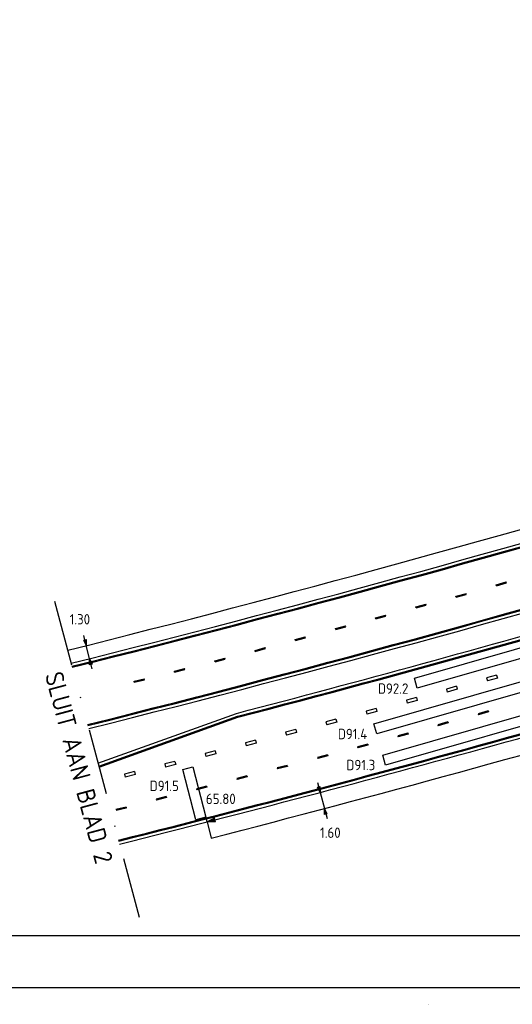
# Model space of a CAD drawing. Extents: x 124708 to 143435, y 487373 to 494715.
# Tile 2 of 32: x 143010 to 143058, y 487373 to 487468. Entities that reach past the tile are written whole.
import ezdxf
from ezdxf.enums import TextEntityAlignment as Align

# ---------------------------------------------------------------- set-up
doc = ezdxf.new("R2010")
doc.units = 0
doc.header["$LTSCALE"] = 0.25
doc.header["$MEASUREMENT"] = 0
doc.linetypes.add('DASHDOTX2', pattern=[50.8, 25.4, -12.7, 0, -12.7])
doc.layers.get('0').update_dxf_attribs({"linetype": 'CONTINUOUS'})
for name, color, linetype in [('01-CALQUE', 1, 'CONTINUOUS'), ('2', 6, 'CONTINUOUS'), ('KABEL-500', 3, 'CONTINUOUS'), ('LUS-T-CODE', 1, 'CONTINUOUS'), ('LUSSEN', 7, 'CONTINUOUS'), ('MAAT-T-CODE', 7, 'CONTINUOUS'), ('MAATVOERING', 7, 'CONTINUOUS'), ('MARKERING', 9, 'CONTINUOUS'), ('ONDERGROND', 7, 'CONTINUOUS'), ('TXT-035', 2, 'CONTINUOUS'), ('UITSLIJPER', 1, 'CONTINUOUS')]:
    doc.layers.add(name, color=color, linetype=linetype)
doc.styles.add('I020-0', font='isocp.shx', dxfattribs={"height": 1})
doc.styles.add('I020-1', font='ISO.shx', dxfattribs={"height": 2})
doc.styles.add('I035-0', font='isocp.shx', dxfattribs={"height": 1.75})
doc.styles.add('ISO', font='isocp.shx')
doc.styles.add('TXT', font='txt.shx', dxfattribs={"height": 0.2})

# ---------------------------------------------------------------- blocks, each defined once
blk = doc.blocks.new('V_20X1')
blk.add_3dface([(0.5, 0), (0.5, -20), (-0.5, -20), (-0.5, 0)])
at = {"layer": 'LUS-T-CODE', "linetype": 'CONTINUOUS', "style": 'I020-1'}
blk.add_attdef('LUS', text='', height=1, rotation=345.32284, dxfattribs=at).set_placement((-0.206, -21.765), align=Align.MIDDLE_CENTER)
blk = doc.blocks.new('V_1X5')
at = {"flags": 128}
blk.add_lwpolyline([(-2.5, 0), (2.5, 0), (2.5, -1), (-2.5, -1), (-2.5, 0)], dxfattribs=at)
at = {"layer": 'LUS-T-CODE', "linetype": 'CONTINUOUS', "style": 'ISO'}
blk.add_attdef('LUS', text='', height=1, rotation=75.58006, dxfattribs=at).set_placement((-1.412, -3.127), align=Align.MIDDLE_CENTER)
blk = doc.blocks.new('V_P2')
for p, q in [((0, 0), (0.78, 0.194)), ((0.78, 0.181), (0, 0)), ((0, 0), (0.78, 0.171)), ((0.78, 0.159), (0, 0)), ((0, 0), (0.78, 0.146)), ((0.78, 0.135), (0, 0)), ((0, 0), (0.78, 0.121)), ((0.78, 0.11), (0, 0)), ((0, 0), (0.78, 0.097)), ((0.78, 0.085), (0, 0)), ((0, 0), (0.78, 0.073)), ((0.78, 0.06), (0, 0)), ((0, 0), (0.78, 0.049)), ((0.78, 0.037), (0, 0)), ((0, 0), (0.78, 0.026)), ((0.78, 0.012), (0, 0)), ((0, 0), (0.78, 0)), ((0.78, -0.194), (0, 0)), ((0, 0), (0.78, -0.097)), ((0, 0), (0.78, -0.146)), ((0, 0), (0.78, -0.049)), ((0, 0), (0.78, 0)), ((0.78, -0.181), (0, 0)), ((0, 0), (0.78, -0.171)), ((0.78, -0.159), (0, 0)), ((0.78, -0.135), (0, 0)), ((0, 0), (0.78, -0.121)), ((0.78, -0.11), (0, 0)), ((0, 0), (0.78, -0.073)), ((0.78, -0.037), (0, 0)), ((0, 0), (0.78, -0.026)), ((0.78, -0.06), (0, 0)), ((0.78, -0.085), (0, 0)), ((0.78, -0.012), (0, 0)), ((0.78, -0.194), (0.78, 0.194))]:
    blk.add_line(p, q)
at = {"layer": 'MAATVOERING', "style": 'I020-0', "flags": 1}
blk.add_attdef('MAAT', (-446006.76, 243439.275), '', height=1, dxfattribs=at)
blk = doc.blocks.new('NB_KAA0')
at = {"color": 1}
blk.add_3dface([(1189, 0), (1189, 841), (0, 841), (0, 0)], dxfattribs=at)
at = {"color": 5}
blk.add_3dface([(1179, 10), (1179, 831), (25, 831), (25, 10)], dxfattribs=at)
at = {"layer": 'MAATVOERING', "style": 'I020-0', "flags": 1}
for tag in ['PLOTDATUM', 'FILENAAM']:
    blk.add_attdef(tag, (-285681, -974749), '', height=1, dxfattribs=at)
blk = doc.blocks.new('V_PL')
at = {"layer": 'MAATVOERING'}
for p, q in [((-1, 0), (0, 0)), ((-0.567, 0.142), (0, 0)), ((-0.567, -0.142), (-0.567, 0.142)), ((-0.567, 0.125), (0, 0)), ((-0.567, 0.107), (0, 0)), ((-0.567, 0.089), (0, 0)), ((-0.567, 0.072), (0, 0)), ((-0.567, 0.055), (0, 0)), ((-0.567, 0.037), (0, 0)), ((-0.567, 0.019), (0, 0)), ((-0.567, -0.125), (0, 0)), ((-0.567, -0.089), (0, 0)), ((-0.567, -0.055), (0, 0)), ((-0.567, -0.019), (0, 0)), ((-0.567, -0.142), (0, 0)), ((-0.567, -0.037), (0, 0)), ((-0.567, -0.072), (0, 0)), ((-0.567, -0.107), (0, 0)), ((0, 0), (-0.567, 0))]:
    blk.add_line(p, q, dxfattribs=at)
blk = doc.blocks.new('V_PR')
at = {"layer": 'MAATVOERING'}
for p, q in [((0.567, 0.142), (0, 0)), ((0.567, 0.125), (0, 0)), ((0.567, 0.107), (0, 0)), ((0.567, 0.089), (0, 0)), ((0.567, 0.072), (0, 0)), ((0.567, 0.055), (0, 0)), ((0.567, 0.037), (0, 0)), ((0.567, 0.019), (0, 0)), ((0.567, -0.107), (0, 0)), ((0.567, -0.072), (0, 0)), ((0.567, -0.037), (0, 0)), ((0, 0), (0.567, 0)), ((0, 0), (1, 0)), ((0.567, -0.019), (0, 0)), ((0.567, -0.055), (0, 0)), ((0.567, -0.089), (0, 0)), ((0.567, -0.125), (0, 0)), ((0.567, -0.142), (0, 0)), ((0.567, 0.142), (0.567, -0.142))]:
    blk.add_line(p, q, dxfattribs=at)
at = {"layer": 'MAAT-T-CODE', "linetype": 'CONTINUOUS', "style": 'I020-1'}
blk.add_attdef('MAAT', text='', height=1, rotation=348.6224, dxfattribs=at).set_placement((-3.648, 0.164), align=Align.MIDDLE_CENTER)

msp = doc.modelspace()

# ---------------------------------------------------------------- linework, layer by layer
at = {"layer": 'KABEL-500'}
msp.add_line((143028.241, 487390.433), (143028.64, 487388.883), dxfattribs=at)
for radius, start, end in [(1489.7, 284.079827, 286.592368), (1510.6, 284.419941, 286.284333)]:
    msp.add_arc((142652.46, 488851.894), radius, start, end, dxfattribs=at)
at = {"layer": 'MAATVOERING', "color": 5, "linetype": 'DASHDOTX2'}
msp.add_line((143013.581, 487411.659), (143021.718, 487381.291), dxfattribs=at)
at = {"layer": 'MAATVOERING'}
for p, q in [((143016.952, 487406.133), (143016.634, 487407.393)), ((143039.096, 487393.267), (143039.506, 487391.72))]:
    msp.add_line(p, q, dxfattribs=at)
at = {"layer": 'MARKERING'}
for p, q in [((143056.003, 487413.239), (143056.964, 487413.514)), ((143056.031, 487413.142), (143056.003, 487413.239)), ((143056.017, 487413.191), (143056.017, 487413.189)), ((143056.031, 487413.143), (143056.992, 487413.418)), ((143056.992, 487413.418), (143056.965, 487413.514)), ((143052.154, 487412.152), (143053.117, 487412.412)), ((143052.18, 487412.056), (143052.154, 487412.152)), ((143052.167, 487412.104), (143052.168, 487412.102)), ((143052.18, 487412.056), (143053.143, 487412.316)), ((143053.146, 487412.317), (143053.119, 487412.413)), ((143048.293, 487411.108), (143049.258, 487411.369)), ((143048.319, 487411.012), (143049.284, 487411.273)), ((143049.285, 487411.272), (143049.258, 487411.369)), ((143044.432, 487410.063), (143045.397, 487410.324)), ((143044.458, 487409.967), (143045.423, 487410.228)), ((143045.423, 487410.228), (143045.397, 487410.325)), ((143048.319, 487411.011), (143048.293, 487411.108)), ((143048.306, 487411.06), (143048.307, 487411.058)), ((143040.571, 487409.019), (143041.536, 487409.28)), ((143041.562, 487409.184), (143041.536, 487409.28)), ((143044.458, 487409.967), (143044.432, 487410.063)), ((143044.445, 487410.015), (143044.445, 487410.013)), ((143040.597, 487408.923), (143040.571, 487409.019)), ((143040.584, 487408.971), (143040.584, 487408.969)), ((143040.597, 487408.923), (143041.562, 487409.184)), ((143036.709, 487407.974), (143037.675, 487408.236)), ((143036.735, 487407.878), (143036.709, 487407.975)), ((143036.722, 487407.926), (143036.723, 487407.925)), ((143036.735, 487407.878), (143037.701, 487408.14)), ((143037.701, 487408.139), (143037.675, 487408.236)), ((143032.848, 487406.93), (143033.813, 487407.191)), ((143032.874, 487406.834), (143032.848, 487406.93)), ((143032.861, 487406.882), (143032.862, 487406.88)), ((143032.874, 487406.834), (143033.839, 487407.095)), ((143033.839, 487407.095), (143033.813, 487407.192)), ((143028.976, 487405.93), (143029.945, 487406.177)), ((143029.001, 487405.834), (143028.976, 487405.931)), ((143028.988, 487405.882), (143028.989, 487405.88)), ((143029, 487405.834), (143029.969, 487406.081)), ((143029.97, 487406.081), (143029.945, 487406.178)), ((143025.1, 487404.942), (143026.069, 487405.189)), ((143025.124, 487404.846), (143025.1, 487404.943)), ((143025.112, 487404.894), (143025.113, 487404.892)), ((143025.124, 487404.846), (143026.093, 487405.093)), ((143026.093, 487405.093), (143026.069, 487405.19)), ((143056.052, 487404.551), (143055.089, 487404.282)), ((143056.051, 487404.551), (143056.132, 487404.262)), ((143021.224, 487403.955), (143022.193, 487404.202)), ((143021.248, 487403.858), (143021.224, 487403.955)), ((143021.236, 487403.907), (143021.236, 487403.905)), ((143021.248, 487403.859), (143022.217, 487404.106)), ((143022.217, 487404.105), (143022.193, 487404.202)), ((143055.088, 487404.282), (143055.169, 487403.993)), ((143056.132, 487404.263), (143055.169, 487403.994)), ((143056.09, 487404.414), (143056.093, 487404.403)), ((143052.199, 487403.474), (143051.236, 487403.204)), ((143051.236, 487403.205), (143051.317, 487402.916)), ((143052.279, 487403.186), (143051.316, 487402.916)), ((143052.199, 487403.474), (143052.28, 487403.185)), ((143052.237, 487403.337), (143052.241, 487403.326)), ((143048.347, 487402.397), (143047.384, 487402.127)), ((143047.384, 487402.128), (143047.465, 487401.839)), ((143048.427, 487402.109), (143047.464, 487401.839)), ((143048.347, 487402.397), (143048.428, 487402.108)), ((143048.385, 487402.26), (143048.388, 487402.249)), ((143044.489, 487401.35), (143043.522, 487401.095)), ((143043.522, 487401.095), (143043.598, 487400.805)), ((143044.565, 487401.06), (143043.598, 487400.805)), ((143044.489, 487401.35), (143044.565, 487401.06)), ((143044.525, 487401.212), (143044.528, 487401.201)), ((143055.243, 487401.102), (143054.279, 487400.837)), ((143054.279, 487400.838), (143054.305, 487400.741)), ((143055.269, 487401.006), (143054.305, 487400.741)), ((143055.243, 487401.102), (143055.269, 487401.006)), ((143055.256, 487401.054), (143055.256, 487401.056)), ((143017.832, 487395.79), (143031.156, 487400.588)), ((143017.858, 487395.693), (143031.192, 487400.494)), ((143039.654, 487400.074), (143039.731, 487399.784)), ((143040.621, 487400.329), (143039.655, 487400.074)), ((143040.697, 487400.039), (143039.731, 487399.784)), ((143040.621, 487400.329), (143040.698, 487400.039)), ((143040.657, 487400.192), (143040.66, 487400.18)), ((143051.386, 487400.043), (143050.421, 487399.779)), ((143050.421, 487399.779), (143050.448, 487399.682)), ((143051.412, 487399.947), (143050.447, 487399.683)), ((143051.386, 487400.043), (143051.412, 487399.947)), ((143051.399, 487399.995), (143051.398, 487399.997)), ((143036.754, 487399.308), (143035.787, 487399.053)), ((143035.787, 487399.053), (143035.863, 487398.763)), ((143036.83, 487399.018), (143035.863, 487398.763)), ((143036.754, 487399.308), (143036.83, 487399.018)), ((143036.79, 487399.171), (143036.793, 487399.159)), ((143047.528, 487398.984), (143046.564, 487398.72)), ((143047.554, 487398.888), (143046.59, 487398.624)), ((143047.528, 487398.985), (143047.555, 487398.888)), ((143047.541, 487398.936), (143047.541, 487398.938)), ((143032.886, 487398.288), (143031.919, 487398.032)), ((143031.919, 487398.032), (143031.996, 487397.742)), ((143032.962, 487397.998), (143031.995, 487397.742)), ((143032.886, 487398.288), (143032.963, 487397.997)), ((143032.922, 487398.15), (143032.925, 487398.139)), ((143043.671, 487397.926), (143042.707, 487397.661)), ((143043.671, 487397.926), (143043.697, 487397.829)), ((143043.684, 487397.878), (143043.684, 487397.88)), ((143046.564, 487398.72), (143046.59, 487398.624)), ((143029.019, 487397.267), (143028.052, 487397.012)), ((143028.052, 487397.012), (143028.128, 487396.722)), ((143029.095, 487396.977), (143028.128, 487396.722)), ((143029.018, 487397.267), (143029.095, 487396.977)), ((143029.055, 487397.13), (143029.058, 487397.118)), ((143042.707, 487397.661), (143042.733, 487397.565)), ((143043.697, 487397.83), (143042.733, 487397.565)), ((143025.152, 487396.248), (143024.182, 487396.004)), ((143024.182, 487396.005), (143024.255, 487395.714)), ((143025.152, 487396.248), (143025.225, 487395.957)), ((143025.187, 487396.111), (143025.19, 487396.099)), ((143039.811, 487396.876), (143038.843, 487396.625)), ((143038.844, 487396.625), (143038.869, 487396.529)), ((143039.837, 487396.78), (143038.869, 487396.529)), ((143039.812, 487396.876), (143039.837, 487396.779)), ((143039.824, 487396.828), (143039.824, 487396.83)), ((143021.272, 487395.275), (143020.302, 487395.031)), ((143021.272, 487395.275), (143021.345, 487394.984)), ((143021.307, 487395.137), (143021.31, 487395.126)), ((143025.226, 487395.958), (143024.256, 487395.714)), ((143035.939, 487395.873), (143034.971, 487395.623)), ((143034.972, 487395.623), (143034.997, 487395.526)), ((143035.965, 487395.777), (143034.997, 487395.527)), ((143035.94, 487395.874), (143035.965, 487395.777)), ((143035.952, 487395.825), (143035.952, 487395.827)), ((143020.303, 487395.032), (143020.375, 487394.741)), ((143021.346, 487394.985), (143020.376, 487394.741)), ((143032.067, 487394.871), (143031.099, 487394.62)), ((143031.099, 487394.621), (143031.124, 487394.524)), ((143032.093, 487394.775), (143031.125, 487394.524)), ((143032.067, 487394.871), (143032.092, 487394.774)), ((143032.08, 487394.823), (143032.079, 487394.825)), ((143028.194, 487393.868), (143027.226, 487393.618)), ((143027.227, 487393.618), (143027.252, 487393.521)), ((143028.22, 487393.772), (143027.252, 487393.522)), ((143028.195, 487393.869), (143028.22, 487393.772)), ((143028.207, 487393.82), (143028.207, 487393.822)), ((143024.322, 487392.866), (143023.354, 487392.615)), ((143023.354, 487392.616), (143023.38, 487392.519)), ((143024.348, 487392.77), (143023.38, 487392.519)), ((143024.323, 487392.866), (143024.348, 487392.77)), ((143024.335, 487392.818), (143024.335, 487392.82)), ((143020.45, 487391.864), (143019.482, 487391.613)), ((143020.476, 487391.768), (143019.508, 487391.517)), ((143020.45, 487391.864), (143020.475, 487391.767)), ((143020.463, 487391.816), (143020.462, 487391.817))]:
    msp.add_line(p, q, dxfattribs=at)
for centre, radius, start, end in [((142652.46, 488851.894), 1491.3, 284.080012, 286.592336), ((142652.46, 488851.894), 1491.4, 284.080073, 286.592325), ((142653.09, 488849.498), 1494.623, 284.082481, 286.742767), ((142653.09, 488849.498), 1494.722, 284.082542, 286.742766), ((142652.46, 488851.894), 1499.9, 284.624367, 286.534439), ((142652.46, 488851.894), 1500, 284.624778, 286.534439), ((142652.46, 488851.894), 1508.6, 284.090563, 287.436878), ((142652.46, 488851.894), 1508.7, 284.090623, 287.436878)]:
    msp.add_arc(centre, radius, start, end, dxfattribs=at)
at = {"layer": 'ONDERGROND'}
msp.add_line((143017.754, 487396.082), (143031.063, 487400.874), dxfattribs=at)
for centre, radius, start, end in [((142652.46, 488851.894), 1491, 284.079827, 286.592368), ((142653.09, 488849.498), 1495.022, 284.082726, 286.742763), ((142652.46, 488851.894), 1499.6, 284.623686, 286.038891), ((142652.46, 488851.894), 1509, 284.090804, 286.918325)]:
    msp.add_arc(centre, radius, start, end, dxfattribs=at)
at = {"layer": 'UITSLIJPER'}
msp.add_line((143028.241, 487390.433), (143028.125, 487390.887), dxfattribs=at)

# ---------------------------------------------------------------- block references
at = {"layer": '01-CALQUE', "xscale": 0.5, "yscale": 0.5, "zscale": 0.5}
msp.add_blockref('NB_KAA0', (142840.5, 487374.5), dxfattribs=at)
at = {"layer": 'LUSSEN'}
ref = msp.add_blockref('V_20X1', (143067.528, 487409.275), dxfattribs=dict(at, rotation=285.9663847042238))
ref.add_attrib('LUS', 'D92.2', dxfattribs={"layer": 'LUS-T-CODE', "linetype": 'CONTINUOUS', "height": 1, "style": 'I020-1'}).set_placement((143046.115, 487403.252), align=Align.MIDDLE_CENTER)
ref = msp.add_blockref('V_20X1', (143063.628, 487404.882), dxfattribs=dict(at, rotation=285.9531559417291))
ref.add_attrib('LUS', 'D91.4', dxfattribs={"layer": 'LUS-T-CODE', "linetype": 'CONTINUOUS', "height": 1, "style": 'I020-1'}).set_placement((143042.215, 487398.889), align=Align.MIDDLE_CENTER)
ref = msp.add_blockref('V_20X1', (143064.489, 487401.871), dxfattribs=dict(at, rotation=285.9531559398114))
ref.add_attrib('LUS', 'D91.3', dxfattribs={"layer": 'LUS-T-CODE', "linetype": 'CONTINUOUS', "height": 1, "style": 'I020-1'}).set_placement((143043.007, 487395.905), align=Align.MIDDLE_CENTER)
at = {"layer": 'LUSSEN', "rotation": 284.4199407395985}
msp.add_blockref('V_1X5', (143027.502, 487393.308), dxfattribs=at).add_auto_attribs({'LUS': 'D91.5'})
at = {"layer": 'MAATVOERING'}
ref = msp.add_blockref('V_PR', (143016.634, 487407.393), dxfattribs=dict(at, rotation=104.1500163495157))
ref.add_attrib('MAAT', '1.30', dxfattribs={"layer": 'MAAT-T-CODE', "linetype": 'CONTINUOUS', "height": 1, "style": 'I020-1'}).set_placement((143016.019, 487409.918), align=Align.MIDDLE_CENTER)
for p, rotation in [((143016.952, 487406.133), 104.1500163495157), ((143039.096, 487393.267), 284.8458925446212)]:
    msp.add_blockref('V_PL', p, dxfattribs=dict(at, rotation=rotation))
ref = msp.add_blockref('V_P2', (143028.241, 487390.433), dxfattribs=dict(at, rotation=14.44631465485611))
ref.add_attrib('MAAT', '65.80', dxfattribs={"layer": 'MAAT-T-CODE', "linetype": 'CONTINUOUS', "height": 1, "style": 'I020-1'}).set_placement((143029.559, 487392.649), align=Align.MIDDLE_CENTER)
ref = msp.add_blockref('V_PR', (143039.506, 487391.72), dxfattribs=dict(at, rotation=284.8458925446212))
ref.add_attrib('MAAT', '1.60', dxfattribs={"layer": 'MAAT-T-CODE', "linetype": 'CONTINUOUS', "height": 1, "style": 'I020-1'}).set_placement((143040.081, 487389.398), align=Align.MIDDLE_CENTER)

# ---------------------------------------------------------------- texts
at = {"layer": '2', "linetype": 'CONTINUOUS', "style": 'TXT'}
msp.add_text('01422', height=0.01, dxfattribs=at).set_placement((143049.472, 487372.896))
at = {"layer": 'TXT-035', "linetype": 'CONTINUOUS', "style": 'I035-0'}
msp.add_text('SLUIT AAN BLAD 2', height=1.75, rotation=285, dxfattribs=at).set_placement((143012.629, 487404.585))

doc.saveas('drawing.dxf')
